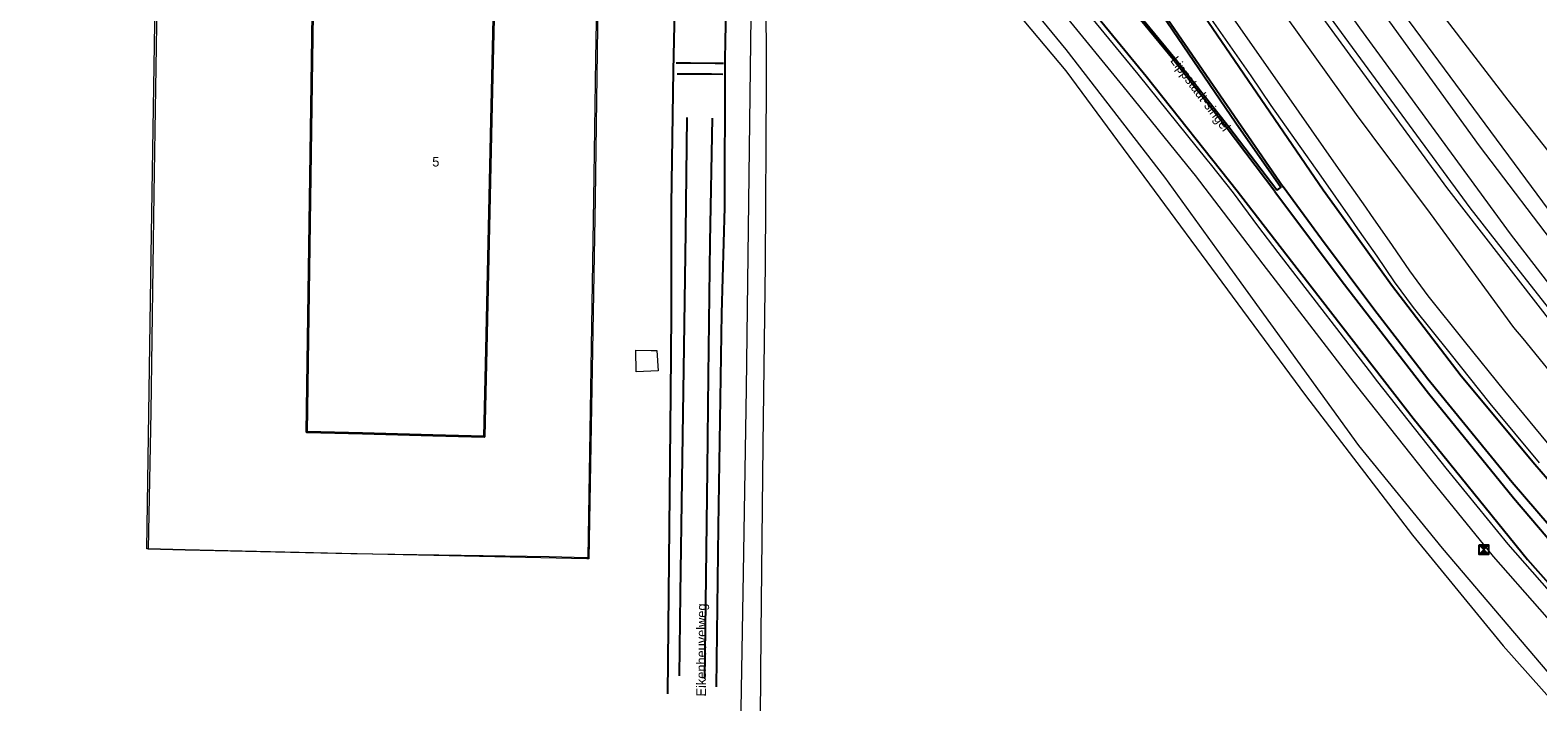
# Model space of a CAD drawing. Header units: metres. Extents: x 169249 to 194689, y 406250 to 412203.
# Tile 25 of 256: x 169980 to 170138, y 406709 to 406779. Entities that reach past the tile are written whole.
import ezdxf
from ezdxf.enums import TextEntityAlignment as Align

# ---------------------------------------------------------------- set-up
doc = ezdxf.new("R2010")
doc.units = ezdxf.units.M
doc.layers.get('0').update_dxf_attribs({"linetype": 'CONTINUOUS'})
for name, color, linetype, lineweight in [('BGT_NLCS_N264$0$B-WE-GW-TALUD_KRUIN-G', 252, 'CONTINUOUS', 18), ('BGT_NLCS_N264$0$B-WE-GW-TALUD_TEEN-G', 252, 'CONTINUOUS', 18), ('BGT_NLCS_N264$0$B-WE-GW-WATERGANG_INSTEEK-G', 252, 'CONTINUOUS', 18), ('BGT_NLCS_N264$0$B-WE-IE-TERREINAFSCHEIDING_KUNSTMATIG_HEKWERK-G', 252, 'BGT_NLCS_N264$0$IE-TERREINAFSCHEIDING-KUNSTMATIG', 18), ('BGT_NLCS_N264$0$B-WE-OG-TOPOGRAFIE_BEBOUWING-G', 252, 'CONTINUOUS', 35), ('BGT_NLCS_N264$0$B-WE-OG-TOPOGRAFIE_WEG_BERM-GV', 252, 'CONTINUOUS', 18), ('BGT_NLCS_N264$0$B-WE-OG-TOPOGRAFIE_WEG_VERHARD-G', 252, 'CONTINUOUS', 18), ('X-XX-AL-REFERENTIE-G', 7, 'CONTINUOUS', 18)]:
    doc.layers.add(name, color=color, linetype=linetype, lineweight=lineweight)
for name, color, linetype in [('BGT_NLCS_N264$0$B-WE-IE-MEUBILAIR_WEGMEUBILAIR-S', 252, 'CONTINUOUS'), ('BGT_NLCS_N264$0$B-WE-OG-TOPOGRAFIE_WEG_RIJWEG-G', 252, 'CONTINUOUS'), ('BGT_NLCS_N264$0$B-WE-VW-MARKERING-G', 252, 'CONTINUOUS'), ('BGT_NLCS_N264$0$Label_Nummeraanduidingreeks', 252, 'CONTINUOUS'), ('BGT_NLCS_N264$0$Label_Openbareruimte', 252, 'CONTINUOUS')]:
    doc.layers.add(name, color=color, linetype=linetype)
doc.styles.add('BGT_NLCS_N264$0$STANDARD', font='txt')
doc.linetypes.add('BGT_NLCS_N264$0$IE-TERREINAFSCHEIDING-KUNSTMATIG', pattern='A,4,[82,NLCS.SHX,S=0.75,R=90,X=0,Y=0],4,-2', length=10)

# ---------------------------------------------------------------- blocks, each defined once
blk = doc.blocks.new('BGT_NLCS_N264$0$SIE-WEG_CAMERA_SNELHEID-SO')
h = blk.add_hatch(color=256)
h.paths.add_polyline_path([(0.5, 0.5), (-0.5, 0.5), (0, 0)])
h.paths.add_polyline_path([(0, 0), (-0.5, -0.5), (0.5, -0.5)])
for p, q in [((-0.5, 0.5), (0.5, -0.5)), ((0.5, 0.5), (-0.5, -0.5))]:
    blk.add_line(p, q)
at = {"flags": 128}
blk.add_lwpolyline([(-0.5, 0.5), (0.5, 0.5), (0.5, -0.5), (-0.5, -0.5)], close=True, dxfattribs=at)
blk = doc.blocks.new('BGT_NLCS_N264')
at = {"layer": 'BGT_NLCS_N264$0$B-WE-GW-TALUD_KRUIN-G'}
for points in [[(170064.95, 406851.82, 13.17), (170058.74, 406859.86, 13.14), (170053.78, 406867.3, 13.14), (170045.7, 406878.44, 13.1), (170045.42, 406878.85, 13.1), (170045.04, 406879.05, 13.1), (170044.77, 406879.02, 13.09), (170044.41, 406878.83, 13.08), (170044.33, 406878.65, 13.07), (170044.42, 406878.4, 13.08), (170045.93, 406876.38, 13.1), (170058.96, 406858.7, 13.17), (170074.35, 406837.68, 13.6), (170089.31, 406816.19, 13.66), (170128.61, 406762.33, 13.52), (170151.09, 406733.35, 13.57), (170156.76, 406726.84, 13.63), (170166.87, 406715.58, 13.66), (170169.3, 406712.73, 13.69), (170170.45, 406711.83, 13.71), (170172.41, 406710.83, 13.69), (170173.52, 406710.35, 13.66), (170179.15, 406708.07, 13.29)], [(170140.8, 406755.16, 15.87), (170132.03, 406766.7, 15.84), (170093.64, 406819.88, 15.98), (170092.86, 406820.96, 15.98), (170079.56, 406840.56, 15.87), (170067.83, 406858.08, 14.85), (170067.91, 406858.24, 14.82), (170068.19, 406858.49, 14.83), (170068.71, 406858.72, 14.84), (170069.46, 406858.54, 14.84), (170070.21, 406858.03, 14.86), (170080.08, 406841.89, 15.87), (170088.39, 406829.56, 15.78), (170092.9, 406823.8, 15.72), (170094.98, 406820.87, 15.74), (170108.07, 406802.39, 15.86), (170124.1, 406780.5, 16.01), (170141.12, 406757.46, 15.85)]]:
    blk.add_polyline3d(points, dxfattribs=at)
at = {"layer": 'BGT_NLCS_N264$0$B-WE-GW-TALUD_TEEN-G'}
blk.add_polyline3d([(170106.01, 406810.05, 12.26), (170116.28, 406797.03, 12.45), (170121.21, 406789.5, 12.8), (170135.02, 406771.46, 12.54), (170147.16, 406756.04, 12.43), (170154.74, 406746.5, 12.66)], dxfattribs=at)
at = {"layer": 'BGT_NLCS_N264$0$B-WE-GW-WATERGANG_INSTEEK-G'}
for points in [[(170057.4, 406794.47, 11.49), (170057.47, 406773.19, 11.48), (170057.36, 406754.31, 11.64), (170057.09, 406735.42, 11.55), (170056.91, 406715.67, 11.48), (170056.78, 406702.51, 11.49)], [(170054.77, 406703.7, 11.93), (170055.07, 406721.99, 11.93), (170055.39, 406741.31, 11.96), (170055.62, 406758.01, 11.97), (170055.83, 406774.76, 12.01), (170056.02, 406791.04, 11.99), (170056.07, 406794.19, 11.99)]]:
    blk.add_polyline3d(points, dxfattribs=at)
at = {"layer": 'BGT_NLCS_N264$0$B-WE-IE-TERREINAFSCHEIDING_KUNSTMATIG_HEKWERK-G'}
blk.add_line((169996.72, 406724.42, 12.28), (169992.85, 406724.52, 12.29), dxfattribs=at)
for points in [[(169992.85, 406724.52, 12.29), (169992.68, 406724.52, 12.29), (169993.16, 406755.24, 12.3), (169993.59, 406783.9, 12.22), (170028.75, 406811.24, 12.18), (170028.76, 406811.25, 12.18), (170028.81, 406811.2, 12.18)], [(170039.25, 406798.06, 12.17), (170040.06, 406797.03, 12.17), (170039.61, 406763.76, 12.09), (170039.56, 406761.13, 12.09), (170038.91, 406723.48, 12.16), (170038.72, 406723.48, 12.16), (170013.08, 406724.02, 12.25), (169996.72, 406724.42, 12.28)]]:
    blk.add_polyline3d(points, dxfattribs=at)
at = {"layer": 'BGT_NLCS_N264$0$B-WE-OG-TOPOGRAFIE_BEBOUWING-G'}
blk.add_polyline3d([(170015.72, 406787.14, 20.57), (170015.89, 406791.5, 20.59), (170015.97, 406793.47, 20.6), (170020.41, 406788.85, 20.6), (170028.28, 406780.7, 20.61), (170028.93, 406780.02, 20.61), (170028.7, 406769.36, 20.61), (170028.18, 406745.39, 20.61), (170027.98, 406736.28, 20.61), (170027.98, 406736.23, 20.61), (170022.59, 406736.37, 20.47), (170015.23, 406736.57, 20.28), (170009.42, 406736.72, 20.14), (170010.06, 406780.49, 20.2), (170015.67, 406785.91, 20.57), (170015.72, 406787.14, 20.57)], dxfattribs=at)
at = {"layer": 'BGT_NLCS_N264$0$B-WE-OG-TOPOGRAFIE_WEG_BERM-GV'}
for points in [[(170150.04, 406731.49, 12.24), (170145.83, 406735.62, 12.23), (170141.33, 406740.75, 12.3), (170136.6, 406746.53, 12.31), (170135.65, 406747.69, 12.32), (170126.92, 406759.61, 12.32), (170120.83, 406767.77, 12.24), (170119.19, 406769.97, 12.22), (170111.86, 406780.17, 12.27), (170104.85, 406790.33, 12.28), (170098.62, 406798.63, 12.19), (170090.56, 406809.39, 12.23), (170082.36, 406821.29, 12.29), (170075.16, 406831.97, 12.34), (170067.19, 406843.46, 12.26), (170060.25, 406853.15, 12.13), (170058.97, 406854.96, 12.14)], [(170139.83, 406734.82, 12.66), (170134.69, 406741.01, 12.64), (170130.49, 406746.23, 12.62), (170126.68, 406750.98, 12.58), (170124.75, 406753.61, 12.58), (170122.95, 406756.27, 12.57), (170120.69, 406759.5, 12.56), (170120.16, 406760.26, 12.56), (170117.07, 406764.65, 12.56), (170111.89, 406772.05, 12.54), (170104.41, 406782.81, 12.54), (170100.1, 406789.13, 12.51), (170099.07, 406790.64, 12.5), (170097.01, 406793.66, 12.49), (170088.1, 406806.78, 12.46), (170078.37, 406820.92, 12.49), (170068.83, 406834.82, 12.43), (170058.52, 406849.72, 12.39), (170056.54, 406852.64, 12.38), (170056.42, 406852.81, 12.38)], [(170054.89, 406851.52, 12.38), (170056.87, 406848.59, 12.39), (170067.18, 406833.69, 12.43), (170076.73, 406819.79, 12.49), (170086.44, 406805.65, 12.46), (170095.36, 406792.54, 12.49), (170097.42, 406789.52, 12.5), (170098.45, 406788.01, 12.51), (170102.76, 406781.68, 12.54), (170108.12, 406774.01, 12.6), (170110.24, 406770.9, 12.54), (170115.44, 406763.5, 12.56), (170118.52, 406759.11, 12.56), (170119.05, 406758.35, 12.56), (170121.3, 406755.14, 12.57), (170123.11, 406752.46, 12.58), (170125.1, 406749.77, 12.58), (170128.93, 406744.98, 12.62), (170133.14, 406739.74, 12.64), (170138.29, 406733.53, 12.66)], [(170156.19, 406701.57, 12.91), (170145.52, 406713.13, 12.95), (170144.69, 406714.02, 12.95), (170135.03, 406725.01, 12.91), (170128.57, 406732.95, 12.88), (170121.4, 406742, 12.81), (170120.53, 406743.14, 12.81), (170111.95, 406754.29, 12.76), (170111, 406755.53, 12.76), (170108.88, 406758.31, 12.73), (170106.33, 406761.78, 12.74), (170103.91, 406764.81, 12.69), (170103.58, 406765.22, 12.68), (170096.35, 406774.2, 12.57), (170090.21, 406781.66, 12.57), (170088.89, 406783.27, 12.57), (170088.04, 406784.3, 12.57), (170082.06, 406791.09, 12.48), (170073.7, 406800.95, 12.47), (170070.65, 406804.87, 12.49), (170066.17, 406809.99, 12.45), (170059.74, 406817.82, 12.39), (170059.17, 406818.56, 12.39)], [(170154.74, 406700.2, 12.91), (170144.05, 406711.77, 12.95), (170143.2, 406712.68, 12.95), (170133.5, 406723.71, 12.91), (170127.01, 406731.69, 12.88), (170119.83, 406740.77, 12.81), (170118.94, 406741.92, 12.81), (170110.37, 406753.07, 12.76), (170109.41, 406754.31, 12.76), (170107.29, 406757.09, 12.73), (170102.34, 406763.58, 12.69), (170102.02, 406763.96, 12.68), (170094.8, 406772.93, 12.57), (170088.67, 406780.39, 12.57), (170087.35, 406781.99, 12.57), (170086.52, 406783, 12.57), (170080.55, 406789.78, 12.48), (170072.17, 406799.66, 12.47), (170064.63, 406808.71, 12.45), (170058.17, 406816.58, 12.39), (170058.16, 406816.6, 12.39)], [(170166.6, 406682.95, 13), (170166.51, 406683.68, 12.99), (170165.98, 406684.39, 12.97), (170165.03, 406685.51, 12.94), (170158.82, 406691.21, 12.81), (170144.69, 406705.17, 12.69), (170128.16, 406724.57, 12.69), (170119.41, 406735.34, 12.56), (170105.04, 406755.23, 12.59), (170099.13, 406763.41, 12.6), (170088.81, 406776.76, 12.31), (170078.27, 406789.62, 12.15), (170069.24, 406800.44, 12.18), (170060.14, 406811.83, 12.19)], [(170057.81, 406811.48, 11.66), (170058.39, 406811.15, 11.62), (170059.55, 406809.65, 11.62), (170062.77, 406805.5, 11.61), (170069.58, 406797.75, 11.7), (170077.62, 406788.33, 11.71), (170084.39, 406779.76, 11.76), (170088.78, 406774.52, 11.8), (170113.85, 406740.56, 11.76), (170125.04, 406725.93, 11.73), (170134.51, 406714.36, 11.72), (170149.12, 406697.96, 11.73), (170155.06, 406691.67, 11.67), (170161.98, 406684.83, 11.84), (170163.01, 406683.8, 11.87)]]:
    blk.add_polyline3d(points, dxfattribs=at)
at = {"layer": 'BGT_NLCS_N264$0$B-WE-OG-TOPOGRAFIE_WEG_RIJWEG-G'}
for points in [[(170053.45, 406790.34, 12.28), (170053.17, 406777.69, 12.25), (170053.12, 406775.61, 12.24), (170053.12, 406774.87, 12.24), (170053.1, 406760.24, 12.2), (170052.8, 406749.14, 12.19), (170052.44, 406726.82, 12.12), (170052.23, 406710.09, 12.06)], [(170047.16, 406709.33, 12.09), (170047.47, 406740.71, 12.24), (170047.57, 406749.12, 12.26), (170047.57, 406753.46, 12.26), (170047.57, 406760.56, 12.26), (170047.77, 406774.55, 12.27), (170048.07, 406788.8, 12.33), (170048.11, 406796.2, 12.31), (170048.19, 406801.3, 12.32), (170048.07, 406805.62, 12.39), (170047.94, 406807.08, 12.38), (170047.85, 406808.15, 12.37), (170047.44, 406810.94, 12.39), (170047.29, 406811.55, 12.39), (170046.84, 406813.33, 12.38), (170046.17, 406815.44, 12.38), (170046.14, 406815.53, 12.38)]]:
    blk.add_polyline3d(points, dxfattribs=at)
at = {"layer": 'BGT_NLCS_N264$0$B-WE-OG-TOPOGRAFIE_WEG_VERHARD-G'}
for points in [[(170151.65, 406733.96, 13.64), (170135.96, 406753.97, 13.6), (170131.07, 406760.21, 13.59), (170107.32, 406792.59, 13.6), (170093.59, 406811.62, 13.64), (170092.69, 406812.88, 13.64), (170079.85, 406831.01, 13.62), (170074.78, 406838.12, 13.55), (170069.68, 406845.29, 13.48), (170065.3, 406851.93, 13.07), (170062.31, 406856.38, 12.74), (170062.11, 406856.72, 12.72), (170061.21, 406858.32, 12.62), (170060.79, 406859.14, 12.61), (170060.66, 406859.85, 12.59), (170060.75, 406860.56, 12.54), (170061.04, 406861.23, 12.51), (170062.27, 406863.12, 12.45), (170064.59, 406866.69, 12.31), (170065.37, 406867.9, 12.26), (170065.43, 406867.99, 12.26)], [(170147.87, 406741.16, 13.7), (170135.27, 406757.49, 13.73), (170119.54, 406779.02, 13.71), (170111.08, 406790.83, 13.7), (170091.43, 406818.27, 13.7), (170085.94, 406825.93, 13.7), (170078.06, 406837.17, 13.72), (170070.21, 406848.49, 13.34), (170067.54, 406852.62, 13.02)], [(170028.81, 406811.2, 12.19), (170028.8, 406811.19, 12.19), (170017.76, 406802.5, 12.18), (170001.24, 406789.61, 12.07), (169993.79, 406783.73, 12.13), (169993.43, 406761.65, 12.14), (169993.1, 406738.86, 12.14), (169992.85, 406724.52, 12.17)], [(169996.72, 406724.42, 12.18), (170014.01, 406724.04, 12.21), (170034.75, 406723.7, 12.21), (170038.72, 406723.62, 12.15), (170038.85, 406723.62, 12.15), (170039.21, 406747.85, 12.13), (170039.43, 406761.13, 12.13), (170039.66, 406775.8, 12.12), (170040.02, 406797.07, 12.15), (170039.25, 406798.06, 12.16)], [(170045.38, 406743.1, 12.25), (170043.86, 406743.02, 12.25), (170043.82, 406745.29, 12.23), (170045.43, 406745.27, 12.24), (170046.01, 406745.26, 12.24), (170046.17, 406743.15, 12.25), (170045.38, 406743.1, 12.25)], [(169992.85, 406724.52, 12.17), (169992.85, 406724.51, 12.17), (169996.72, 406724.42, 12.18)]]:
    blk.add_polyline3d(points, dxfattribs=at)
at = {"layer": 'BGT_NLCS_N264$0$B-WE-VW-MARKERING-G', "linetype": 'Continuous'}
for points in [[(170162.01, 406706.55, 12.71), (170154.03, 406715.03, 12.68), (170151.03, 406718.34, 12.7), (170145.76, 406724.13, 12.73), (170137.83, 406733.33, 12.72), (170130.14, 406742.59, 12.71), (170122.84, 406752.12, 12.61), (170118.06, 406758.77, 12.59), (170115.71, 406762.05, 12.58), (170098.12, 406787.77, 12.58), (170072.35, 406825.56, 12.54), (170038.52, 406874.79, 12.35), (170034.68, 406880.19, 12.28), (170031.48, 406884.68, 12.22), (170024.45, 406894.25, 12.19), (170018.76, 406901.63, 12.18), (170013.37, 406908.4, 12.17), (170009.64, 406912.93, 12.17), (170005.58, 406917.68, 12.16), (169999.36, 406924.67, 12.16), (169989.4, 406935.41, 12.16), (169981.51, 406943.34, 12.25), (169978.73, 406946.06, 12.29)], [(169966.28, 406927.04, 12.18), (169966.42, 406926.91, 12.18), (169971.66, 406922.24, 12.19), (169979.6, 406914.9, 12.14), (169986.02, 406908.73, 12.05), (169990.18, 406904.47, 12.12), (170000.27, 406893.76, 12.21), (170008.27, 406884.88, 12.25), (170018.09, 406873.22, 12.27), (170020.85, 406869.77, 12.28), (170026.22, 406863.05, 12.31), (170034.36, 406852.39, 12.35), (170055.71, 406824, 12.46), (170063.3, 406814.4, 12.51), (170068.88, 406807.6, 12.54), (170089.32, 406783.58, 12.6), (170090.62, 406781.99, 12.61), (170097.18, 406773.97, 12.66), (170106.69, 406761.99, 12.74), (170112.39, 406754.62, 12.82), (170125.11, 406738.18, 12.91), (170137.07, 406723.4, 12.95), (170143.03, 406716.68, 12.98)], [(170048.41, 406711.23, 12.11), (170048.51, 406719.81, 12.15), (170048.67, 406731.72, 12.2), (170048.89, 406745.64, 12.23), (170049.04, 406757.7, 12.3), (170049.2, 406769.66, 12.3)], [(170051.81, 406769.57, 12.28), (170051.57, 406756.6, 12.27), (170051.38, 406742.65, 12.22), (170051.3, 406732.81, 12.18), (170051.11, 406718.82, 12.15), (170051, 406710.93, 12.12)]]:
    blk.add_polyline3d(points, dxfattribs=at)
at = {"layer": 'BGT_NLCS_N264$0$B-WE-VW-MARKERING-G'}
for points in [[(170092.99, 406784.66, 12.63), (170093.33, 406784.23, 12.63), (170100.2, 406775.84, 12.66), (170105.85, 406768.67, 12.66), (170110.85, 406762.08, 12.69), (170111.06, 406762.2, 12.69), (170111.27, 406762.32, 12.7), (170106.57, 406769.07, 12.67), (170098.3, 406781.18, 12.67), (170095.15, 406785.63, 12.66), (170094.97, 406785.88, 12.66), (170094.74, 406785.34, 12.67), (170094.47, 406784.85, 12.66), (170093.95, 406784.59, 12.65), (170093.8, 406784.61, 12.65), (170092.99, 406784.66, 12.63)], [(170095.27, 406786.02, 12.67), (170095.41, 406785.82, 12.67), (170111.5, 406762.4, 12.69)], [(170110.66, 406761.91, 12.71), (170105.54, 406768.63, 12.67), (170100.01, 406775.72, 12.67), (170093.98, 406783.09, 12.64), (170093.2, 406784.11, 12.62), (170092.73, 406784.73, 12.62)], [(170048.06, 406775.37, 12.35), (170049.54, 406775.37, 12.42), (170052.12, 406775.34, 12.41), (170053.01, 406775.35, 12.33)], [(170052.94, 406774.16, 12.37), (170051.74, 406774.19, 12.44), (170049.3, 406774.2, 12.43), (170048.16, 406774.2, 12.37)], [(170110.66, 406761.91, 12.71), (170114.79, 406756.37, 12.74), (170117.69, 406752.48, 12.77), (170126.72, 406740.79, 12.79), (170135.61, 406729.85, 12.78), (170140.01, 406724.66, 12.8), (170148, 406715.48, 12.83), (170148.64, 406714.75, 12.83), (170152.87, 406710.17, 12.83), (170166.98, 406695.71, 12.78), (170177.01, 406685.88, 12.76), (170183.64, 406679.61, 12.75), (170193.51, 406670.44, 12.79)], [(170194.2, 406671.57, 12.8), (170187.99, 406677.02, 12.73), (170184.42, 406680.25, 12.71), (170179.67, 406684.7, 12.72), (170169.78, 406694.24, 12.73), (170165.52, 406698.49, 12.76), (170156.95, 406707.3, 12.79), (170149.95, 406714.73, 12.77), (170148.71, 406716.15, 12.78), (170144.47, 406720.97, 12.79), (170135.45, 406731.47, 12.75), (170126.63, 406742.27, 12.78), (170120.98, 406749.58, 12.74), (170115.53, 406756.91, 12.73), (170111.5, 406762.4, 12.69)]]:
    blk.add_polyline3d(points, dxfattribs=at)
at = {"layer": 'BGT_NLCS_N264$0$B-WE-IE-MEUBILAIR_WEGMEUBILAIR-S', "color": 7}
blk.add_blockref('BGT_NLCS_N264$0$SIE-WEG_CAMERA_SNELHEID-SO', (170132.5, 406724.43, 13.05), dxfattribs=at)
at = {"layer": 'BGT_NLCS_N264$0$Label_Nummeraanduidingreeks', "color": 7, "lineweight": 18, "style": 'BGT_NLCS_N264$0$STANDARD'}
blk.add_text('5', height=1, dxfattribs=at).set_placement((170022.91, 406765.01), align=Align.MIDDLE)
at = {"layer": 'BGT_NLCS_N264$0$Label_Openbareruimte', "color": 252, "lineweight": 18, "style": 'BGT_NLCS_N264$0$STANDARD'}
for s, rotation, p in [('Lippstadt-singel', -53.2103, (170102.77, 406772.06)), ('Eikenheuvelweg', 89.7135, (170050.8, 406713.93))]:
    blk.add_text(s, height=1, rotation=rotation, dxfattribs=at).set_placement(p, align=Align.MIDDLE)

msp = doc.modelspace()

# ---------------------------------------------------------------- block references
at = {"layer": 'X-XX-AL-REFERENTIE-G'}
msp.add_blockref('BGT_NLCS_N264', (0, 0), dxfattribs=at)

doc.saveas('drawing.dxf')
